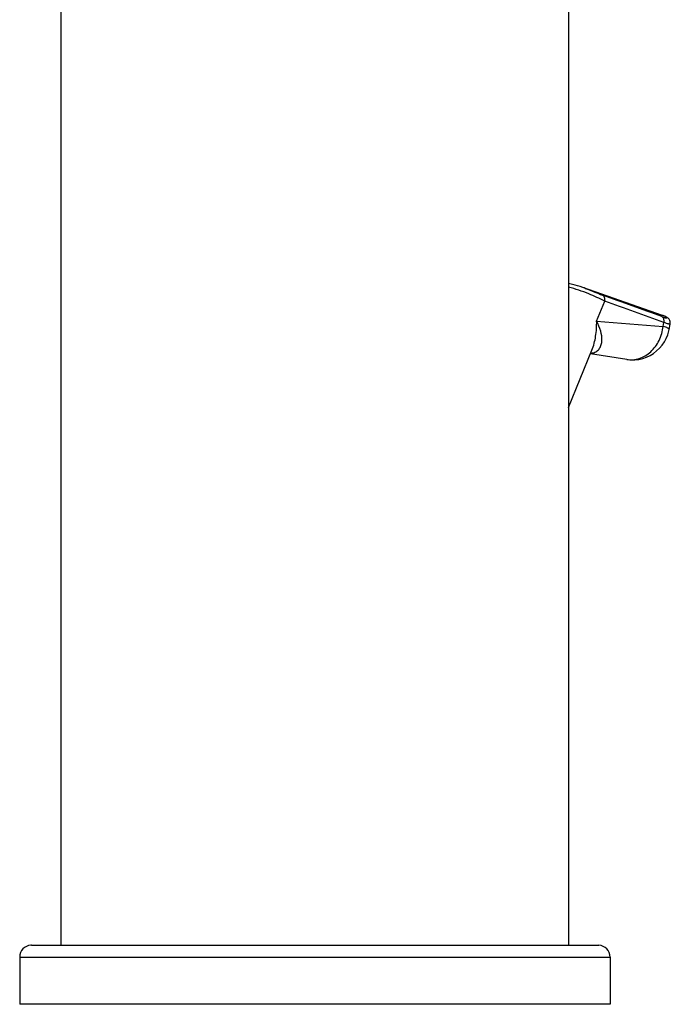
# Model space of a CAD drawing. Header units: millimetres. Extents: x 73 to 388, y 38 to 444.
# Tile 3 of 6: x 73 to 128, y 264 to 347. Entities that reach past the tile are written whole.
import ezdxf

# ---------------------------------------------------------------- set-up
doc = ezdxf.new("R2010")
doc.units = ezdxf.units.MM
doc.header["$LTSCALE"] = 30.734
doc.layers.get('0').update_dxf_attribs({"linetype": 'CONTINUOUS'})

msp = doc.modelspace()

# ---------------------------------------------------------------- linework, layer by layer
at = {"color": 7, "linetype": 'CONTINUOUS'}
for p, q in [((76.643, 269.067), (76.643, 357.588)), ((119.616, 357.59), (119.616, 269.067)), ((127.587, 322.389), (120.822, 324.748)), ((128.142, 321.198), (128.229, 321.651)), ((119.616, 314.603), (121.593, 319.445)), ((124.543, 318.658), (121.466, 319.135)), ((74.129, 269.067), (74.08, 269.065)), ((74.129, 269.067), (122.129, 269.067)), ((122.129, 269.067), (122.177, 269.065)), ((73.129, 268.067), (73.129, 264.067)), ((123.129, 268.067), (123.129, 264.067)), ((123.129, 264.067), (73.129, 264.067))]:
    msp.add_line(p, q, dxfattribs=at)
at = {"color": 9, "linetype": 'CONTINUOUS'}
for p, q in [((121.998, 321.899), (122.693, 323.6)), ((121.998, 321.899), (127.633, 321.46)), ((127.633, 321.46), (127.696, 321.788)), ((73.129, 268.067), (123.129, 268.067))]:
    msp.add_line(p, q, dxfattribs=at)
at = {"color": 7, "linetype": 'CONTINUOUS'}
for points in [[(120.822, 324.748), (120.601, 324.822), (120.384, 324.89), (120.166, 324.953), (119.947, 325.009), (119.73, 325.058), (119.616, 325.08)], [(128.229, 321.651), (128.237, 321.71), (128.236, 321.79), (128.224, 321.867), (128.2, 321.941), (128.168, 322.007), (128.13, 322.064), (128.089, 322.113), (128.047, 322.153), (128.006, 322.186), (127.966, 322.215), (127.924, 322.24), (127.882, 322.264), (127.837, 322.287), (127.789, 322.31), (127.737, 322.332), (127.68, 322.355), (127.618, 322.378), (127.587, 322.389)], [(124.544, 318.658), (124.898, 318.624), (125.233, 318.628), (125.567, 318.667), (125.895, 318.742), (126.214, 318.852), (126.52, 318.995), (126.809, 319.17), (127.078, 319.375), (127.324, 319.607), (127.544, 319.864), (127.734, 320.143), (127.895, 320.44), (128.022, 320.751), (128.115, 321.073), (128.142, 321.198)]]:
    msp.add_lwpolyline(points, dxfattribs=at)
for centre, radius, start, end in [((116.131, 311.271), 14.27, 69.95264, 70.77996), ((74.129, 268.067), 1, 92.76162, 180), ((122.129, 268.067), 1, 0, 87.23838)]:
    msp.add_arc(centre, radius, start, end, dxfattribs=at)
at = {"color": 9, "linetype": 'CONTINUOUS'}
for centre, radius, start, end in [((-233.69, -665.429), 1051.686, 69.912638, 70.203749), ((-251.211, -716.865), 1105.608, 69.95771, 70.233445)]:
    msp.add_arc(centre, radius, start, end, dxfattribs=at)
for points, knots in [([(122.693, 323.6), (122.246, 323.809), (121.518, 324.141), (120.49, 324.532), (119.908, 324.703), (119.615, 324.77)], [0, 0, 0, 0, 0.449145, 0.726918, 1, 1, 1, 1]), ([(121.023, 324.676), (121.302, 324.574), (121.79, 324.38), (122.277, 324.183), (122.491, 324.106)], [0, 0, 0, 0, 0.566745, 1, 1, 1, 1]), ([(122.693, 323.6), (122.703, 323.65), (122.709, 323.754), (122.671, 323.944), (122.571, 324.065), (122.491, 324.106)], [0, 0, 0, 0, 0.266254, 0.532031, 1, 1, 1, 1]), ([(121.593, 319.445), (121.746, 319.821), (121.957, 320.635), (122.008, 321.471), (121.998, 321.899)], [0, 0, 0, 0, 0.486755, 1, 1, 1, 1]), ([(121.656, 319.205), (121.782, 319.234), (122.015, 319.329), (122.269, 319.593), (122.408, 319.918), (122.475, 320.415), (122.36, 321.105), (122.139, 321.63), (121.998, 321.899)], [0, 0, 0, 0, 0.123641, 0.233775, 0.342556, 0.456806, 0.71003, 1, 1, 1, 1]), ([(127.514, 322.283), (127.573, 322.262), (127.657, 322.233), (127.762, 322.203), (127.822, 322.188), (127.873, 322.179), (127.91, 322.176), (127.951, 322.18), (127.946, 322.208), (127.929, 322.225), (127.903, 322.247), (127.863, 322.271), (127.811, 322.299), (127.719, 322.341), (127.642, 322.37), (127.587, 322.389)], [0, 0, 0, 0, 0.217008, 0.303709, 0.375566, 0.432425, 0.474305, 0.516864, 0.532812, 0.55912, 0.598615, 0.651881, 0.718936, 0.79953, 1, 1, 1, 1]), ([(127.696, 321.788), (127.706, 321.838), (127.712, 321.94), (127.676, 322.124), (127.587, 322.24), (127.514, 322.283)], [0, 0, 0, 0, 0.276052, 0.544222, 1, 1, 1, 1]), ([(128.229, 321.651), (128.228, 321.647), (128.212, 321.642), (128.187, 321.644), (128.142, 321.65), (128.053, 321.671), (127.901, 321.716), (127.771, 321.761), (127.696, 321.788)], [0, 0, 0, 0, 0.021662, 0.069914, 0.148609, 0.258344, 0.570159, 1, 1, 1, 1]), ([(124.543, 318.658), (124.72, 318.631), (125.082, 318.618), (125.619, 318.726), (126.129, 318.957), (126.753, 319.42), (127.359, 320.25), (127.586, 321.048), (127.633, 321.46)], [0, 0, 0, 0, 0.115554, 0.23227, 0.35165, 0.474704, 0.731545, 1, 1, 1, 1]), ([(128.141, 321.199), (128.145, 321.218), (128.113, 321.252), (128.066, 321.283), (127.977, 321.331), (127.832, 321.391), (127.704, 321.436), (127.633, 321.46)], [0, 0, 0, 0, 0.101463, 0.190468, 0.306854, 0.61334, 1, 1, 1, 1]), ([(121.487, 319.179), (121.501, 319.18), (121.558, 319.186), (121.614, 319.196), (121.656, 319.205)], [0, 0, 0, 0, 0.257529, 1, 1, 1, 1])]:
    msp.add_open_spline(points, degree=3, knots=knots, dxfattribs=at)

doc.saveas('drawing.dxf')
